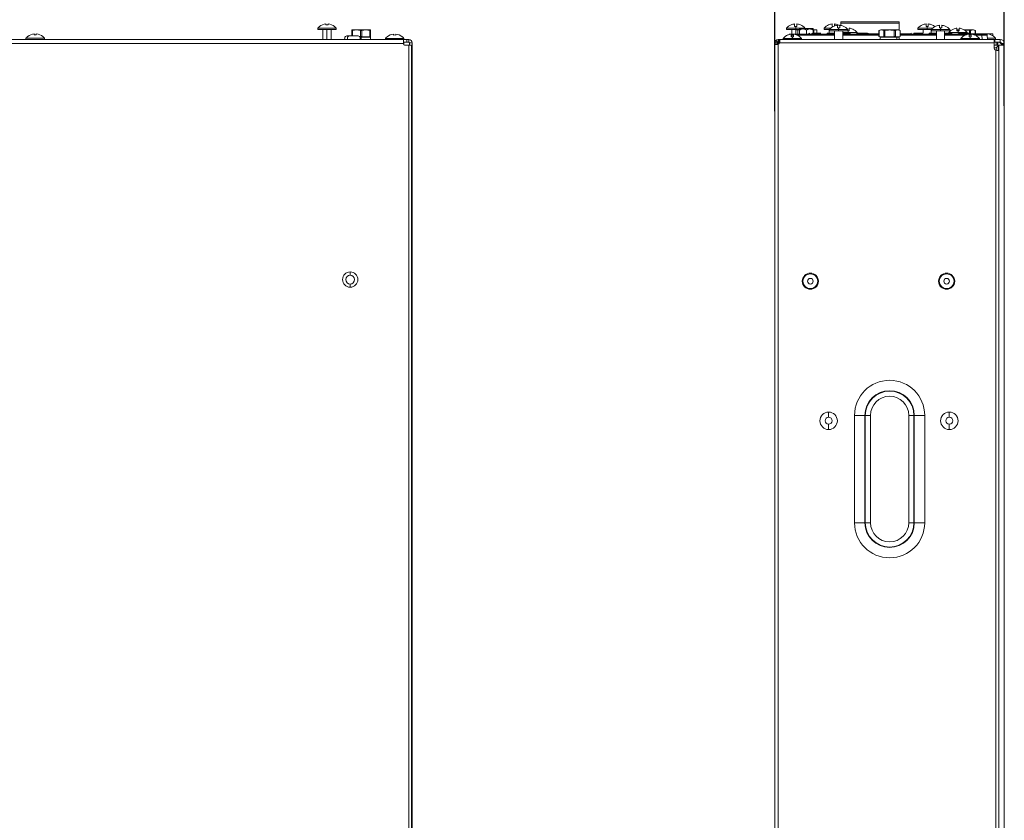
# Model space of a CAD drawing. Header units: millimetres. Extents: x 11 to 1665, y 44 to 957.
# Tile 11 of 69: x 371 to 739, y 353 to 652. Entities that reach past the tile are written whole.
import ezdxf

# ---------------------------------------------------------------- set-up
doc = ezdxf.new("R2010")
doc.units = ezdxf.units.MM
doc.header["$MEASUREMENT"] = 0
doc.layers.get('0').update_dxf_attribs({"lineweight": 25})
doc.styles.add('IPPON', font='isocpeui.ttf', dxfattribs={"height": 20})
doc.styles.get("Standard").update_dxf_attribs({"font": 'isocpeui.ttf'})
doc.dimstyles.new('ISO-25$0', dxfattribs={"dimtxt": 20, "dimasz": 20, "dimexe": 1.25, "dimexo": 0.625, "dimtad": 1, "dimtxsty": 'Standard', "dimcen": 2.5, "dimadec": 0, "dimazin": 0, "dimtfac": 1, "dimtmove": 0, "dimatfit": 3, "dimfxl": 1, "dimarcsym": 0})

# ---------------------------------------------------------------- blocks, each defined once
blk = doc.blocks.new('*D14')
at = {"color": 0, "lineweight": -2, "transparency": 16777216}
for p, q in [((653.01, 617.66), (653.01, 705.95)), ((673.01, 704.7), (718.51, 704.7)), ((738.51, 619.71), (738.51, 705.95))]:
    blk.add_line(p, q, dxfattribs=at)
at = {"color": 0, "transparency": 16777216}
for points in [[(673.01, 708.03), (673.01, 701.37), (653.01, 704.7)], [(718.51, 708.03), (718.51, 701.37), (738.51, 704.7)]]:
    blk.add_solid(points, dxfattribs=at)
at = {"layer": 'Defpoints', "color": 0, "transparency": 16777216}
for p in [(738.51, 704.7), (653.01, 617.04), (738.51, 619.08)]:
    blk.add_point(p, dxfattribs=at)
at = {"color": 0, "transparency": 16777216, "insert": (695.76, 717.33), "char_height": 20, "attachment_point": 5, "style": 'IPPON'}
blk.add_mtext('85,5', dxfattribs=at)

msp = doc.modelspace()

# ---------------------------------------------------------------- linework, layer by layer
at = {"color": 0, "linetype": 'Continuous', "lineweight": 0}
for p, q in [((485.636, 650.184), (485.636, 649.847)), ((486.436, 649.847), (486.436, 650.184)), ((376.886, 646.484), (376.886, 646.147)), ((377.686, 646.147), (377.686, 646.484)), ((482.586, 648.541), (482.586, 648.121)), ((489.486, 648.541), (482.586, 648.541)), ((489.486, 648.121), (482.586, 648.121)), ((483.19, 649.171), (483.218, 649.171)), ((484.536, 648.121), (484.536, 644.421)), ((486.036, 644.421), (486.036, 648.121)), ((487.536, 648.121), (487.536, 644.421)), ((488.854, 649.171), (488.882, 649.171)), ((489.486, 648.541), (489.486, 648.121)), ((495.286, 647.921), (495.286, 647.74)), ((495.286, 647.74), (495.286, 645.721)), ((502.036, 648.021), (495.536, 648.021)), ((495.536, 647.74), (495.536, 645.721)), ((498.536, 647.74), (498.536, 645.502)), ((499.036, 647.74), (499.036, 645.502)), ((502.036, 647.74), (502.036, 645.502)), ((502.286, 647.74), (502.286, 647.921)), ((502.286, 647.74), (502.286, 645.502)), ((510.886, 646.384), (510.886, 646.047)), ((511.686, 646.047), (511.686, 646.384)), ((82.986, 644.421), (514.586, 644.421)), ((82.986, 642.921), (514.586, 642.921)), ((373.836, 644.841), (373.836, 644.421)), ((380.736, 644.841), (373.836, 644.841)), ((374.44, 645.471), (374.468, 645.471)), ((380.104, 645.471), (380.132, 645.471)), ((380.736, 644.841), (380.736, 644.421)), ((492.62, 644.421), (492.633, 644.942)), ((494.433, 645.721), (493.433, 645.721)), ((493.62, 644.421), (493.633, 644.942)), ((497.639, 645.721), (494.433, 645.721)), ((498.38, 645.221), (498.786, 645.221)), ((498.452, 644.421), (498.438, 644.942)), ((498.786, 645.221), (498.786, 644.421)), ((502.286, 645.221), (498.786, 645.221)), ((502.286, 645.321), (502.286, 645.502)), ((502.286, 644.421), (502.286, 645.221)), ((507.836, 644.741), (507.836, 644.421)), ((514.736, 644.741), (507.836, 644.741)), ((508.44, 645.371), (508.468, 645.371)), ((514.104, 645.371), (514.132, 645.371)), ((514.586, 642.921), (514.586, 644.421)), ((515.786, 644.321), (514.586, 644.321)), ((515.786, 644.321), (514.586, 644.321)), ((514.586, 643.421), (514.736, 643.421)), ((514.586, 642.921), (514.586, 642.621)), ((514.736, 644.741), (514.736, 644.321)), ((516.331, 643.421), (514.736, 643.421)), ((514.736, 642.361), (514.736, 643.421)), ((516.586, 642.321), (514.886, 642.321)), ((516.586, 644.321), (515.786, 644.321)), ((515.786, 643.421), (515.786, 644.321)), ((516.586, 644.321), (515.786, 644.321)), ((515.786, 643.421), (515.786, 644.321)), ((516.586, 643.321), (516.331, 643.321)), ((516.586, 643.321), (516.331, 643.321)), ((516.586, 644.321), (516.586, 643.321)), ((516.586, 644.321), (516.586, 643.321)), ((517.586, 642.321), (516.586, 642.321)), ((516.586, 86.321), (516.586, 642.321)), ((516.736, 642.321), (516.736, 643.253)), ((516.786, 643.121), (516.786, 642.321)), ((517.786, 643.121), (516.786, 643.121)), ((516.786, 643.121), (516.786, 642.321)), ((517.786, 643.121), (516.786, 643.121)), ((517.586, 86.321), (517.586, 642.321)), ((517.786, 643.121), (517.786, 641.321)), ((517.786, 643.121), (517.786, 641.321)), ((517.786, 641.321), (517.586, 641.321)), ((517.786, 641.321), (517.586, 641.321)), ((517.786, 640.408), (517.586, 640.408)), ((517.786, 640.408), (517.586, 640.408)), ((517.786, 641.321), (517.786, 640.408)), ((517.786, 641.321), (517.786, 640.408)), ((517.786, 75.609), (517.786, 640.408)), ((517.786, 75.609), (517.786, 640.408)), ((494.686, 556.571), (494.686, 557.771)), ((494.686, 553.271), (494.686, 552.071))]:
    msp.add_line(p, q, dxfattribs=at)
at = {"color": 0, "linetype": 'Continuous', "lineweight": 0, "extrusion": (1, -4.93038e-32, -2.22045e-16)}
for p, q in [((659.038, 649.867), (659.038, 649.847)), ((660.363, 650.184), (660.363, 649.171)), ((661.163, 649.171), (661.163, 650.184)), ((662.488, 649.847), (662.488, 649.867)), ((673.038, 649.867), (673.038, 649.847)), ((674.363, 650.184), (674.363, 649.171)), ((675.163, 649.399), (675.163, 650.184)), ((676.363, 649.684), (676.363, 648.671)), ((676.488, 649.847), (676.488, 649.867)), ((677.163, 648.671), (677.163, 649.684)), ((677.563, 650.921), (699.363, 650.921)), ((677.563, 650.921), (677.563, 650.421)), ((699.363, 650.421), (677.563, 650.421)), ((677.563, 650.421), (677.563, 649.629)), ((699.363, 650.921), (699.363, 650.421)), ((699.363, 650.421), (699.363, 647.878)), ((708.038, 649.867), (708.038, 649.847)), ((709.363, 650.184), (709.363, 649.171)), ((710.163, 649.171), (710.163, 650.184)), ((711.488, 649.847), (711.488, 649.867)), ((714.363, 649.684), (714.363, 648.671)), ((715.163, 648.671), (715.163, 649.684)), ((657.313, 648.541), (660.763, 648.541)), ((657.313, 648.541), (657.313, 648.121)), ((657.313, 648.121), (660.763, 648.121)), ((657.788, 646.067), (657.788, 646.047)), ((659.851, 646.421), (658.263, 646.421)), ((658.263, 646.421), (658.263, 646.22)), ((659.113, 646.384), (659.113, 645.371)), ((659.263, 646.421), (659.263, 648.121)), ((659.913, 645.371), (659.913, 646.384)), ((660.363, 649.171), (660.763, 649.171)), ((660.763, 648.541), (660.763, 649.171)), ((660.763, 649.171), (661.163, 649.171)), ((660.763, 648.541), (660.763, 648.121)), ((664.213, 648.541), (660.763, 648.541)), ((662.221, 648.121), (660.763, 648.121)), ((661.609, 648.021), (660.783, 648.021)), ((660.783, 648.021), (660.783, 646.421)), ((661.238, 646.047), (661.238, 646.067)), ((661.349, 646.421), (661.349, 646.421)), ((661.35, 646.421), (661.35, 646.018)), ((661.35, 646.421), (675.263, 646.421)), ((661.609, 648.021), (662.221, 648.021)), ((661.609, 648.021), (661.609, 646.421)), ((662.333, 648.421), (662.221, 648.31)), ((662.221, 647.921), (662.221, 646.421)), ((662.333, 648.421), (667.133, 648.421)), ((663.008, 648.421), (663.008, 648.421)), ((664.213, 648.541), (664.213, 648.421)), ((664.733, 647.921), (664.733, 646.421)), ((666.458, 648.421), (666.458, 648.421)), ((666.972, 646.721), (670.075, 646.721)), ((667.133, 648.421), (667.244, 648.31)), ((667.244, 648.021), (667.509, 648.021)), ((667.244, 647.921), (667.244, 646.721)), ((667.509, 648.021), (667.509, 646.721)), ((668.683, 648.021), (667.509, 648.021)), ((668.683, 648.021), (668.683, 646.721)), ((669.62, 646.421), (669.62, 646.421)), ((671.313, 648.541), (673.771, 648.541)), ((671.313, 648.541), (671.313, 648.121)), ((671.313, 648.121), (673.377, 648.121)), ((672.52, 646.721), (672.52, 646.421)), ((672.52, 646.721), (675.263, 646.721)), ((673.263, 646.721), (673.263, 648.121)), ((673.313, 648.041), (676.763, 648.041)), ((673.313, 648.041), (673.313, 647.621)), ((673.313, 647.621), (676.763, 647.621)), ((674.363, 649.171), (674.637, 649.171)), ((675.038, 649.367), (675.038, 649.347)), ((675.263, 644.321), (675.263, 647.621)), ((676.363, 648.671), (676.763, 648.671)), ((676.763, 648.041), (676.763, 648.671)), ((676.763, 648.671), (677.163, 648.671)), ((676.763, 648.041), (676.763, 647.621)), ((680.213, 648.041), (676.763, 648.041)), ((680.213, 647.621), (676.763, 647.621)), ((678.263, 644.321), (678.263, 647.621)), ((678.263, 646.941), (680.263, 646.941)), ((678.263, 646.721), (681.006, 646.721)), ((678.263, 646.421), (691.799, 646.421)), ((678.488, 649.347), (678.488, 649.367)), ((679.863, 648.584), (679.863, 648.436)), ((679.863, 647.621), (679.863, 647.571)), ((679.863, 647.571), (680.263, 647.571)), ((680.213, 648.041), (680.213, 647.621)), ((680.263, 646.941), (680.263, 647.571)), ((680.263, 647.571), (680.663, 647.571)), ((680.263, 646.941), (680.263, 646.721)), ((683.713, 646.941), (680.263, 646.941)), ((680.663, 647.571), (680.663, 648.584)), ((681.988, 648.247), (681.988, 648.267)), ((683.451, 646.721), (686.554, 646.721)), ((683.713, 646.941), (683.713, 646.721)), ((686.554, 646.721), (687.566, 646.721)), ((687.966, 646.521), (691.799, 646.521)), ((691.799, 647.711), (691.799, 645.531)), ((691.866, 647.74), (691.866, 645.502)), ((695.763, 648.021), (692.513, 648.021)), ((693.598, 647.74), (693.598, 645.502)), ((694.031, 647.74), (694.031, 645.502)), ((695.763, 647.921), (695.763, 648.021)), ((699.013, 648.021), (695.763, 648.021)), ((697.495, 647.74), (697.495, 645.502)), ((697.928, 647.74), (697.928, 645.502)), ((699.66, 647.74), (699.66, 645.502)), ((699.727, 647.711), (699.727, 645.531)), ((699.727, 646.521), (703.56, 646.521)), ((699.727, 646.421), (713.263, 646.421)), ((704.972, 646.721), (708.075, 646.721)), ((706.313, 648.541), (709.763, 648.541)), ((706.313, 648.541), (706.313, 648.121)), ((706.313, 648.121), (709.763, 648.121)), ((707.62, 646.421), (707.62, 646.421)), ((708.263, 646.721), (708.263, 648.121)), ((709.363, 649.171), (709.763, 649.171)), ((709.763, 648.541), (709.763, 649.171)), ((709.763, 649.171), (710.163, 649.171)), ((709.763, 648.541), (709.763, 648.121)), ((711.771, 648.541), (709.763, 648.541)), ((711.377, 648.121), (709.763, 648.121)), ((710.52, 646.721), (710.52, 646.421)), ((710.52, 646.721), (713.263, 646.721)), ((711.263, 646.721), (711.263, 648.121)), ((711.313, 648.041), (714.763, 648.041)), ((711.313, 648.041), (711.313, 647.621)), ((711.313, 647.621), (714.763, 647.621)), ((713.038, 649.367), (713.038, 649.347)), ((713.263, 644.321), (713.263, 647.621)), ((714.363, 648.671), (714.763, 648.671)), ((714.763, 648.041), (714.763, 648.671)), ((714.763, 648.671), (715.163, 648.671)), ((714.763, 648.041), (714.763, 647.621)), ((718.213, 648.041), (714.763, 648.041)), ((718.213, 647.621), (714.763, 647.621)), ((716.263, 644.321), (716.263, 647.621)), ((716.263, 646.721), (719.006, 646.721)), ((716.263, 646.421), (730.176, 646.421)), ((716.488, 649.347), (716.488, 649.367)), ((717.813, 646.941), (721.263, 646.941)), ((717.813, 646.941), (717.813, 646.721)), ((718.213, 648.041), (718.213, 647.621)), ((719.538, 648.267), (719.538, 648.247)), ((720.863, 648.584), (720.863, 647.571)), ((721.663, 648.021), (720.863, 648.021)), ((720.863, 647.571), (721.263, 647.571)), ((721.263, 646.941), (721.263, 647.571)), ((721.263, 647.571), (721.663, 647.571)), ((721.263, 646.941), (721.263, 646.721)), ((724.713, 646.941), (721.263, 646.941)), ((721.451, 646.721), (724.554, 646.721)), ((721.598, 647.74), (721.598, 647.571)), ((721.663, 647.571), (721.663, 648.584)), ((722.988, 648.247), (722.988, 648.267)), ((723.763, 648.021), (723.476, 648.021)), ((723.763, 647.921), (723.763, 648.021)), ((727.013, 648.021), (723.763, 648.021)), ((724.038, 646.067), (724.038, 646.047)), ((724.554, 646.721), (725.566, 646.721)), ((724.713, 646.941), (724.713, 646.721)), ((725.363, 646.384), (725.363, 645.371)), ((725.495, 647.74), (725.495, 646.721)), ((725.928, 647.74), (725.928, 646.565)), ((726.263, 646.521), (725.966, 646.521)), ((726.163, 645.371), (726.163, 646.384)), ((726.263, 646.521), (731.263, 646.521)), ((726.263, 646.421), (726.263, 646.521)), ((727.488, 646.047), (727.488, 646.067)), ((727.66, 647.74), (727.66, 646.521)), ((727.727, 647.711), (727.727, 646.521)), ((730.176, 646.421), (730.176, 645.939)), ((734.263, 646.521), (731.263, 646.521)), ((731.263, 646.521), (731.263, 646.472)), ((731.383, 646.484), (731.383, 646.421)), ((732.183, 645.711), (732.183, 646.484)), ((733.508, 646.147), (733.508, 646.167)), ((734.263, 646.521), (734.263, 645.752)), ((653.013, 642.608), (653.013, 643.121)), ((653.013, 643.121), (653.695, 643.121)), ((653.013, 642.608), (653.013, 643.121)), ((653.013, 643.121), (653.695, 643.121)), ((653.013, 76.017), (653.013, 642.608)), ((653.013, 642.608), (653.695, 642.608)), ((653.013, 76.017), (653.013, 642.608)), ((653.013, 642.608), (653.695, 642.608)), ((653.353, 643.958), (654.07, 643.261)), ((653.353, 643.958), (654.07, 643.261)), ((653.695, 643.121), (654.013, 643.121)), ((653.695, 643.121), (654.013, 643.121)), ((653.695, 642.608), (654.013, 642.608)), ((653.695, 642.608), (654.013, 642.608)), ((654.013, 642.608), (654.013, 643.121)), ((654.013, 642.608), (654.013, 643.121)), ((654.213, 644.321), (654.306, 644.321)), ((654.213, 644.321), (654.213, 643.321)), ((654.213, 644.321), (654.306, 644.321)), ((654.213, 644.321), (654.213, 643.321)), ((654.213, 643.321), (654.306, 643.321)), ((654.213, 643.321), (654.306, 643.321)), ((654.213, 75.598), (654.213, 642.608)), ((654.213, 75.598), (654.213, 642.608)), ((654.306, 644.321), (654.659, 644.321)), ((654.306, 643.321), (654.306, 644.321)), ((654.306, 644.321), (654.659, 644.321)), ((654.306, 643.321), (654.306, 644.321)), ((654.659, 643.321), (654.306, 643.321)), ((654.659, 643.321), (654.306, 643.321)), ((654.806, 644.321), (654.659, 644.321)), ((654.659, 643.321), (654.659, 644.321)), ((654.806, 644.321), (654.659, 644.321)), ((654.659, 643.321), (654.659, 644.321)), ((654.756, 643.321), (654.659, 643.321)), ((654.756, 643.321), (654.659, 643.321)), ((654.722, 643.121), (734.72, 643.121)), ((654.722, 643.121), (734.72, 643.121)), ((654.806, 644.321), (734.72, 644.321)), ((654.806, 643.958), (654.806, 644.321)), ((654.806, 644.321), (734.72, 644.321)), ((654.806, 643.958), (654.806, 644.321)), ((656.063, 644.741), (659.513, 644.741)), ((656.063, 644.741), (656.063, 644.321)), ((659.113, 645.371), (659.513, 645.371)), ((659.351, 645.939), (659.331, 645.371)), ((659.513, 644.741), (659.513, 645.371)), ((659.513, 645.371), (659.913, 645.371)), ((659.513, 644.741), (659.513, 644.321)), ((662.963, 644.741), (659.513, 644.741)), ((661.512, 645.939), (675.263, 645.939)), ((662.963, 644.741), (662.963, 644.321)), ((678.263, 645.939), (691.799, 645.939)), ((692.197, 645.349), (692.233, 644.321)), ((698.444, 645.221), (692.263, 645.221)), ((692.263, 644.321), (692.263, 645.221)), ((695.763, 645.221), (695.763, 645.321)), ((698.444, 645.221), (699.013, 645.221)), ((698.444, 645.221), (698.444, 644.321)), ((699.013, 645.221), (699.263, 645.221)), ((699.263, 645.221), (699.263, 644.321)), ((699.293, 644.321), (699.329, 645.349)), ((699.727, 645.939), (713.263, 645.939)), ((716.263, 645.939), (723.764, 645.939)), ((722.313, 644.741), (725.763, 644.741)), ((722.313, 644.741), (722.313, 644.321)), ((725.363, 645.939), (726.163, 645.939)), ((725.363, 645.371), (725.763, 645.371)), ((725.763, 644.741), (725.763, 645.371)), ((725.763, 645.371), (726.163, 645.371)), ((725.763, 644.741), (725.763, 644.321)), ((729.213, 644.741), (725.763, 644.741)), ((727.762, 645.939), (730.176, 645.939)), ((729.213, 644.741), (729.213, 644.321)), ((730.176, 645.939), (730.233, 644.321)), ((732.175, 645.939), (732.231, 644.321)), ((735.233, 644.841), (732.213, 644.841)), ((732.228, 644.421), (734.013, 644.421)), ((734.013, 644.421), (735.013, 644.421)), ((734.013, 644.421), (734.013, 644.321)), ((734.72, 644.321), (734.72, 643.121)), ((734.72, 644.321), (734.72, 643.121)), ((735.513, 643.421), (734.72, 643.421)), ((734.72, 643.121), (734.72, 641.321)), ((734.72, 643.121), (734.72, 641.321)), ((737.013, 644.421), (735.013, 644.421)), ((735.013, 643.421), (735.013, 644.421)), ((735.233, 644.841), (735.233, 644.421)), ((735.513, 642.221), (735.513, 643.421)), ((735.513, 643.421), (737.013, 643.421)), ((736.013, 643.421), (736.013, 642.221)), ((736.113, 643.421), (736.113, 642.221)), ((736.513, 642.321), (738.513, 642.321)), ((736.513, 642.321), (736.513, 86.321)), ((737.013, 643.421), (737.013, 644.421)), ((737.513, 642.621), (737.513, 642.921)), ((738.513, 642.921), (737.513, 642.921)), ((737.513, 642.621), (738.513, 642.621)), ((737.513, 642.321), (737.513, 642.621)), ((738.513, 642.621), (738.513, 642.921)), ((738.513, 642.621), (738.513, 642.321)), ((738.513, 642.321), (738.513, 86.321)), ((734.72, 642.221), (735.513, 642.221)), ((735.763, 641.221), (734.725, 641.221)), ((735.313, 75.609), (735.313, 640.408)), ((735.313, 75.609), (735.313, 640.408)), ((736.013, 642.221), (735.513, 642.221)), ((735.763, 640.343), (735.763, 641.221)), ((736.113, 642.221), (736.013, 642.221)), ((736.161, 640.321), (736.511, 640.321)), ((736.161, 640.321), (736.511, 640.321)), ((736.513, 642.021), (736.313, 642.021)), ((736.313, 642.021), (736.313, 640.321)), ((736.513, 75.753), (736.513, 640.321)), ((736.513, 75.753), (736.513, 640.321)), ((673.013, 505.581), (673.013, 503.621)), ((673.013, 505.581), (673.013, 503.621)), ((682.694, 464.321), (682.694, 504.321)), ((686.557, 504.321), (682.694, 504.321)), ((682.694, 464.321), (682.694, 504.321)), ((686.557, 504.321), (682.694, 504.321)), ((686.557, 464.321), (686.557, 504.321)), ((686.557, 504.321), (686.705, 504.321)), ((686.557, 464.321), (686.557, 504.321)), ((686.557, 504.321), (686.705, 504.321)), ((686.705, 464.321), (686.705, 504.321)), ((688.637, 504.321), (686.705, 504.321)), ((686.705, 464.321), (686.705, 504.321)), ((688.637, 504.321), (686.705, 504.321)), ((688.637, 464.321), (688.637, 504.321)), ((688.637, 464.321), (688.637, 504.321)), ((702.889, 504.321), (704.82, 504.321)), ((702.889, 464.321), (702.889, 504.321)), ((702.889, 504.321), (704.82, 504.321)), ((702.889, 464.321), (702.889, 504.321)), ((704.969, 504.321), (704.82, 504.321)), ((704.82, 464.321), (704.82, 504.321)), ((704.969, 504.321), (704.82, 504.321)), ((704.82, 464.321), (704.82, 504.321)), ((704.969, 504.321), (708.832, 504.321)), ((704.969, 504.321), (704.969, 464.321)), ((704.969, 504.321), (708.832, 504.321)), ((704.969, 504.321), (704.969, 464.321)), ((708.832, 504.321), (708.832, 464.321)), ((708.832, 504.321), (708.832, 464.321)), ((718.013, 505.581), (718.013, 503.621)), ((718.013, 505.581), (718.013, 503.621)), ((673.013, 499.061), (673.013, 501.021)), ((673.013, 499.061), (673.013, 501.021)), ((718.013, 499.061), (718.013, 501.021)), ((718.013, 499.061), (718.013, 501.021)), ((686.557, 464.321), (682.694, 464.321)), ((686.557, 464.321), (682.694, 464.321)), ((686.557, 464.321), (686.705, 464.321)), ((686.557, 464.321), (686.705, 464.321)), ((686.705, 464.321), (688.637, 464.321)), ((686.705, 464.321), (688.637, 464.321)), ((704.82, 464.321), (702.889, 464.321)), ((704.82, 464.321), (702.889, 464.321)), ((704.969, 464.321), (704.82, 464.321)), ((704.969, 464.321), (704.82, 464.321)), ((704.969, 464.321), (708.832, 464.321)), ((704.969, 464.321), (708.832, 464.321))]:
    msp.add_line(p, q, dxfattribs=at)
at = {"color": 0, "linetype": 'Continuous', "lineweight": 0}
for centre, radius, start, end in [((486.036, 645.839), 4.364, 95.25891, 130.218), ((486.036, 645.839), 4.029, 84.30176, 95.69824), ((486.036, 645.839), 4.364, 49.782, 84.74109), ((660.763, 645.839), 4.364, 95.25891, 113.28275), ((660.763, 645.839), 4.364, 66.71725, 84.74109), ((674.763, 645.839), 4.364, 95.25891, 113.28275), ((676.763, 645.339), 4.364, 95.25891, 113.28275), ((674.763, 645.839), 4.364, 66.71725, 84.74109), ((676.763, 645.339), 4.364, 66.71725, 84.74109), ((709.763, 645.839), 4.364, 95.25891, 113.28275), ((709.763, 645.839), 4.364, 66.71725, 84.74109), ((714.763, 645.339), 4.364, 95.25891, 113.28275), ((714.763, 645.339), 4.364, 66.71725, 84.74109), ((377.286, 642.139), 4.364, 95.25891, 130.218), ((377.286, 642.139), 4.029, 84.30176, 95.69824), ((377.286, 642.139), 4.364, 49.782, 84.74109), ((486.036, 645.839), 4.382, 130.50001, 141.92814), ((486.036, 645.839), 4.382, 38.07186, 49.49999), ((498.786, 639.55), 9.073, 110.99028, 112.69119), ((498.786, 639.55), 9.073, 67.30881, 69.00972), ((511.286, 642.039), 4.364, 95.25891, 130.218), ((511.286, 642.039), 4.029, 84.30176, 95.69824), ((511.286, 642.039), 4.364, 49.782, 84.74109), ((659.513, 642.039), 4.364, 95.25891, 113.28275), ((659.513, 642.039), 4.364, 66.71725, 84.74109), ((680.263, 644.239), 4.364, 95.25891, 97.09347), ((680.263, 644.239), 4.364, 66.71725, 84.74109), ((687.566, 646.221), 0.5, 23.57682, 90.0003), ((695.763, 639.55), 8.371, 90, 101.94191), ((695.763, 639.55), 8.371, 78.05809, 90), ((721.263, 644.239), 4.364, 95.25891, 113.28275), ((721.263, 644.239), 4.364, 66.71725, 84.74109), ((723.763, 639.55), 8.371, 90, 90.83721), ((723.763, 639.55), 8.371, 78.05809, 90), ((725.763, 642.039), 4.364, 95.25891, 113.28275), ((725.566, 646.221), 0.5, 23.57682, 90.0003), ((725.763, 642.039), 4.364, 66.71725, 84.74109), ((731.783, 642.139), 4.364, 95.25891, 101.10377), ((731.783, 642.139), 4.364, 66.71725, 84.74109), ((377.286, 642.139), 4.382, 130.50001, 141.92814), ((377.286, 642.139), 4.382, 38.07186, 49.49999), ((493.433, 644.921), 0.8, 90, 178.5), ((494.433, 644.921), 0.8, 90, 178.5), ((497.639, 644.921), 0.8, 1.5, 90), ((498.786, 653.692), 9.073, 290.99028, 292.69119), ((511.286, 642.039), 4.382, 130.50001, 141.92814), ((511.286, 642.039), 4.382, 38.07186, 49.49999), ((514.886, 642.621), 0.3, 180, 270), ((516.586, 643.121), 1.2, 0, 90), ((516.586, 643.121), 1.2, 0, 90), ((516.586, 643.121), 0.2, 0, 90), ((516.586, 643.121), 0.2, 0, 90), ((654.213, 643.121), 1.2, 90, 135.78261), ((654.213, 643.121), 1.2, 90, 135.78261), ((654.213, 643.121), 0.2, 90, 135.78261), ((654.213, 643.121), 0.2, 90, 135.78261), ((695.763, 653.692), 8.371, 258.05809, 270), ((695.763, 653.692), 8.371, 270, 281.94191), ((736.113, 642.021), 1.4, 12.37363, 90), ((736.113, 642.021), 0.2, 0, 90), ((494.686, 554.921), 2.85, 90, 270), ((494.686, 554.921), 1.65, 90, 270), ((494.686, 554.921), 2.85, 270, 90), ((494.686, 554.921), 1.65, 270, 90), ((666.213, 554.321), 2.75, 90, 270), ((666.213, 554.321), 1.05, 90, 270), ((717.013, 554.321), 2.75, 90, 270), ((717.013, 554.321), 1.05, 90, 270), ((695.763, 504.321), 13.069, 0, 180), ((695.763, 504.321), 13.069, 0, 180), ((695.763, 504.321), 9.206, 0, 180), ((695.763, 504.321), 9.206, 0, 180), ((695.763, 504.321), 9.057, 0, 180), ((695.763, 504.321), 9.057, 0, 180), ((695.763, 504.321), 7.126, 0, 180), ((695.763, 504.321), 7.126, 0, 180), ((673.013, 502.321), 1.3, 90, 270), ((673.013, 502.321), 1.3, 90, 270), ((673.013, 502.321), 1.3, 270, 90), ((673.013, 502.321), 1.3, 270, 90), ((718.013, 502.321), 1.3, 90, 270), ((718.013, 502.321), 1.3, 90, 270), ((718.013, 502.321), 1.3, 270, 90), ((718.013, 502.321), 1.3, 270, 90), ((695.763, 464.321), 13.069, 180, 0), ((695.763, 464.321), 13.069, 180, 0), ((695.763, 464.321), 9.206, 180, 0), ((695.763, 464.321), 9.206, 180, 0)]:
    msp.add_arc(centre, radius, start, end, dxfattribs=at)
at = {"color": 0, "linetype": 'Continuous', "lineweight": 0, "extrusion": (-2.22045e-16, 1.09476e-47, -1)}
for centre, radius, start, end in [((-660.763, 645.839), 4.382, 38.07186, 66.82013), ((-660.763, 645.839), 4.382, 113.17987, 141.92814), ((-674.763, 645.839), 4.382, 38.07186, 66.82013), ((-674.763, 645.839), 4.382, 113.17987, 123.20552), ((-709.763, 645.839), 4.382, 38.07186, 66.82013), ((-709.763, 645.839), 4.382, 113.17987, 130.69178), ((-659.513, 642.039), 4.382, 38.07186, 66.82013), ((-659.513, 642.039), 4.382, 113.17987, 141.92814), ((-665.96, 646.221), 0.5, 23.57566, 89.99662), ((-676.763, 645.339), 4.382, 38.07186, 66.82013), ((-676.763, 645.339), 4.382, 113.17987, 141.92814), ((-680.263, 644.239), 4.382, 113.17987, 141.92814), ((-695.763, 639.55), 9.073, 64.09268, 69.00972), ((-695.763, 639.55), 9.073, 110.99028, 115.90732), ((-703.96, 646.221), 0.5, 23.57566, 89.99662), ((-714.763, 645.339), 4.382, 38.07186, 66.82013), ((-714.763, 645.339), 4.382, 113.17987, 141.92814), ((-721.263, 644.239), 4.382, 38.07186, 66.82013), ((-725.763, 642.039), 4.382, 38.07186, 66.82013), ((-721.263, 644.239), 4.382, 113.17987, 141.92814), ((-723.763, 639.55), 9.073, 110.99028, 115.90732), ((-725.763, 642.039), 4.382, 113.17987, 141.92814), ((-731.783, 642.139), 4.382, 113.17987, 141.92814), ((-655.413, 642.021), 1.4, 24.13236, 61.50251), ((-653.806, 643.521), 1, 203.57818, 245.97849), ((-653.806, 643.521), 1, 203.57818, 245.97849), ((-695.763, 653.692), 9.073, 290.99028, 295.90732), ((-695.763, 653.692), 9.073, 244.09268, 249.00972), ((-737.013, 642.921), 1.5, 90, 180), ((-737.013, 642.921), 0.5, 90, 180), ((-735.72, 641.321), 1, 294.02151, 0), ((-735.72, 641.321), 1, 294.02151, 0), ((-734.93, 642.421), 1.2, 189.59407, 270), ((-666.213, 554.321), 3, 270, 90), ((-666.213, 554.321), 3, 90, 270), ((-666.213, 554.321), 2.75, 90, 270), ((-666.213, 554.321), 1.05, 90, 270), ((-717.013, 554.321), 3, 270, 90), ((-717.013, 554.321), 3, 90, 270), ((-717.013, 554.321), 2.75, 90, 270), ((-717.013, 554.321), 1.05, 90, 270), ((-673.013, 502.321), 3.26, 270, 90), ((-673.013, 502.321), 3.26, 270, 90), ((-673.013, 502.321), 3.26, 90, 270), ((-673.013, 502.321), 3.26, 90, 270), ((-718.013, 502.321), 3.26, 270, 90), ((-718.013, 502.321), 3.26, 270, 90), ((-718.013, 502.321), 3.26, 90, 270), ((-718.013, 502.321), 3.26, 90, 270), ((-695.763, 464.321), 9.057, 180, 0), ((-695.763, 464.321), 9.057, 180, 0), ((-695.763, 464.321), 7.126, 180, 0), ((-695.763, 464.321), 7.126, 180, 0)]:
    msp.add_arc(centre, radius, start, end, dxfattribs=at)
at = {"color": 0, "linetype": 'Continuous', "lineweight": 0}
for centre, major_axis, ratio, start_param, end_param in [((497.036, 639.55), (0, 8.371), 0.8660254, -0.2084257, 0.2084257), ((500.536, 639.55), (0, 8.371), 0.8660254, -0.2084257, 0.2084257), ((661.349, 646.421), (-1.499, 0), 0.0000349, -1.5710279, -1.064906), ((662.647, 645.921), (0, 0.5), 0.0000121, 0, 0.0000685), ((666.986, 646.221), (0, 0.5), 0.7071068, 0.0000667, 0.0088528), ((683.447, 646.221), (0, 0.5), 0.7071068, -1.1593033, -0.0000005), ((686.554, 646.221), (0, 0.5), 0.7071068, -1.1593234, -0.0000652), ((692.732, 639.55), (0, 8.371), 0.5, -0.2084257, 0.2084257), ((698.794, 639.55), (0, 8.371), 0.5, -0.2084257, 0.2084257), ((700.647, 645.921), (0, 0.5), 0.0000121, 0, 0.0000685), ((704.986, 646.221), (0, 0.5), 0.7071068, 0.0000667, 0.0088528), ((720.732, 639.55), (0, 8.371), 0.5, -0.2084257, -0.0313263), ((721.447, 646.221), (0, 0.5), 0.7071068, -1.1593033, -0.0000005), ((724.554, 646.221), (0, 0.5), 0.7071068, -1.1593234, -0.0000652), ((726.794, 639.55), (0, 8.371), 0.5, -0.2084257, 0.2084257), ((730.177, 646.421), (-1.499, 0), 0.0000353, -2.0551516, -1.5705336), ((497.036, 653.692), (0, -8.371), 0.8660254, 0.1680369, 0.2084257), ((500.536, 653.692), (0, -8.371), 0.8660254, -0.2084257, 0.2084257), ((692.732, 653.692), (0, -8.371), 0.5, -0.2084257, 0.2084257), ((698.794, 653.692), (0, -8.371), 0.5, -0.2084257, 0.2084257), ((735.319, 640.187), (-1.194, -0.133), 0.0060786, 3.1409128, 3.1959015), ((735.319, 640.187), (-1.194, -0.133), 0.0060786, 3.1409128, 3.1959015)]:
    msp.add_ellipse(centre, major_axis=major_axis, ratio=ratio, start_param=start_param, end_param=end_param, dxfattribs=at)
at = {"color": 0, "linetype": 'Continuous', "lineweight": 0, "extrusion": (-2.22045e-16, -8.75812e-47, -1)}
for centre in [(666.972, 646.221), (704.972, 646.221)]:
    msp.add_ellipse(centre, major_axis=(0, 0.5), ratio=0.7071068, start_param=-1.1593033, end_param=0, dxfattribs=at)
at = {"color": 0, "linetype": 'Continuous', "lineweight": 0, "extrusion": (-2.22045e-16, 5.38099e-43, -1)}
for centre in [(670.078, 646.221), (708.078, 646.221)]:
    msp.add_ellipse(centre, major_axis=(0, 0.5), ratio=0.7071068, start_param=-1.1593234, end_param=-0.0000591, dxfattribs=at)
at = {"color": 0, "linetype": 'Continuous', "lineweight": 0, "extrusion": (-2.22045e-16, 0, -1)}
for centre in [(672.541, 646.221), (710.541, 646.221)]:
    msp.add_ellipse(centre, major_axis=(0, 0.5), ratio=0, start_param=-0.0000014, end_param=0.0087847, dxfattribs=at)
at = {"color": 0, "linetype": 'Continuous', "lineweight": 0, "extrusion": (-2.22045e-16, 4.48416e-44, -1)}
for centre, start_param, end_param in [((681.006, 646.221), -1.1592976, -0.0000422), ((719.006, 646.221), -1.1593242, -0.0000687)]:
    msp.add_ellipse(centre, major_axis=(0, 0.5), ratio=0, start_param=start_param, end_param=end_param, dxfattribs=at)
at = {"color": 0, "linetype": 'Continuous', "lineweight": 0}
for points, knots in [([(495.286, 647.74), (495.286, 647.73), (495.292, 647.723), (495.321, 647.711), (495.35, 647.709), (495.431, 647.717), (495.483, 647.727), (495.536, 647.74)], [-0.050863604, -0.050863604, -0.050863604, -0.050863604, -0.037599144, -0.037599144, -0.018799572, -0.018799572, 0, 0, 0, 0]), ([(498.536, 647.74), (498.575, 647.73), (498.618, 647.723), (498.721, 647.711), (498.788, 647.709), (498.919, 647.717), (498.983, 647.727), (499.036, 647.74)], [-0.050863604, -0.050863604, -0.050863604, -0.050863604, -0.037599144, -0.037599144, -0.018799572, -0.018799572, 0, 0, 0, 0]), ([(502.036, 647.74), (502.075, 647.73), (502.111, 647.723), (502.186, 647.711), (502.224, 647.709), (502.274, 647.717), (502.286, 647.727), (502.286, 647.74)], [-0.050863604, -0.050863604, -0.050863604, -0.050863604, -0.037599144, -0.037599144, -0.018799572, -0.018799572, 0, 0, 0, 0]), ([(659.351, 645.939), (659.353, 645.993), (659.364, 646.047), (659.401, 646.147), (659.429, 646.194), (659.495, 646.277), (659.536, 646.313), (659.625, 646.371), (659.675, 646.392), (659.752, 646.412), (659.778, 646.417), (659.811, 646.42), (659.818, 646.42), (659.829, 646.421), (659.834, 646.421), (659.84, 646.421), (659.841, 646.421), (659.843, 646.421), (659.843, 646.421), (659.844, 646.421), (659.845, 646.421), (659.846, 646.421), (659.846, 646.421), (659.848, 646.421), (659.849, 646.421), (659.849, 646.421), (659.849, 646.421), (659.85, 646.421), (659.85, 646.421), (659.852, 646.421), (659.853, 646.421), (659.861, 646.421), (659.872, 646.421), (659.924, 646.421), (659.988, 646.421), (660.157, 646.421), (660.263, 646.421), (660.459, 646.421), (660.539, 646.421), (660.623, 646.421)], [0, 0, 0, 0, 0.1621449, 0.1621449, 0.3213607, 0.3213607, 0.4806817, 0.4806817, 0.6399989, 0.6399989, 0.7188846, 0.7188846, 0.7386788, 0.7386788, 0.7535392, 0.7535392, 0.7567853, 0.7567853, 0.7587925, 0.7587925, 0.7608084, 0.7608084, 0.7628263, 0.7628263, 0.7711039, 0.7711039, 0.7791099, 0.7791099, 0.8031136, 0.8031136, 0.8751234, 0.8751234, 1.0916695, 1.0916695, 1.5816882, 1.5816882, 2.0591071, 2.0591071, 2.3475838, 2.3475838, 2.3475838, 2.3475838]), ([(659.351, 645.939), (659.353, 645.993), (659.364, 646.047), (659.401, 646.147), (659.429, 646.194), (659.495, 646.277), (659.536, 646.313), (659.625, 646.371), (659.675, 646.392), (659.752, 646.412), (659.778, 646.417), (659.811, 646.42), (659.818, 646.42), (659.829, 646.421), (659.834, 646.421), (659.84, 646.421), (659.841, 646.421), (659.843, 646.421), (659.843, 646.421), (659.844, 646.421), (659.845, 646.421), (659.846, 646.421), (659.846, 646.421), (659.848, 646.421), (659.848, 646.421), (659.849, 646.421), (659.849, 646.421), (659.85, 646.421), (659.85, 646.421), (659.852, 646.421), (659.853, 646.421), (659.861, 646.421), (659.872, 646.421), (659.924, 646.421), (659.988, 646.421), (660.157, 646.421), (660.264, 646.421), (660.458, 646.421), (660.538, 646.421), (660.621, 646.421)], [0, 0, 0, 0, 0.1621449, 0.1621449, 0.3213607, 0.3213607, 0.4806817, 0.4806817, 0.6399989, 0.6399989, 0.7188846, 0.7188846, 0.7386752, 0.7386752, 0.7535335, 0.7535335, 0.7567457, 0.7567457, 0.7587528, 0.7587528, 0.7607685, 0.7607685, 0.7627862, 0.7627862, 0.771065, 0.771065, 0.7790712, 0.7790712, 0.803075, 0.803075, 0.8750847, 0.8750847, 1.0916305, 1.0916305, 1.5817272, 1.5817272, 2.0591475, 2.0591475, 2.3454856, 2.3454856, 2.3454856, 2.3454856]), ([(691.799, 647.711), (691.799, 647.711), (691.8, 647.712), (691.812, 647.717), (691.835, 647.727), (691.866, 647.74)], [-0.025269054, -0.025269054, -0.025269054, -0.025269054, -0.018799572, -0.018799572, 0, 0, 0, 0]), ([(693.598, 647.74), (693.621, 647.73), (693.649, 647.723), (693.725, 647.711), (693.781, 647.709), (693.903, 647.717), (693.97, 647.727), (694.031, 647.74)], [-0.050863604, -0.050863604, -0.050863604, -0.050863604, -0.037599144, -0.037599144, -0.018799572, -0.018799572, 0, 0, 0, 0]), ([(697.495, 647.74), (697.541, 647.73), (697.586, 647.723), (697.688, 647.711), (697.749, 647.709), (697.854, 647.717), (697.897, 647.727), (697.928, 647.74)], [-0.050863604, -0.050863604, -0.050863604, -0.050863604, -0.037599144, -0.037599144, -0.018799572, -0.018799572, 0, 0, 0, 0]), ([(699.66, 647.74), (699.683, 647.73), (699.7, 647.723), (699.721, 647.714), (699.727, 647.711), (699.727, 647.711)], [-0.050863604, -0.050863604, -0.050863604, -0.050863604, -0.037599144, -0.037599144, -0.025269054, -0.025269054, -0.025269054, -0.025269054]), ([(725.495, 647.74), (725.541, 647.73), (725.586, 647.723), (725.688, 647.711), (725.749, 647.709), (725.854, 647.717), (725.897, 647.727), (725.928, 647.74)], [-0.050863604, -0.050863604, -0.050863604, -0.050863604, -0.037599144, -0.037599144, -0.018799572, -0.018799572, 0, 0, 0, 0]), ([(727.66, 647.74), (727.683, 647.73), (727.7, 647.723), (727.721, 647.714), (727.727, 647.711), (727.727, 647.711)], [-0.050863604, -0.050863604, -0.050863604, -0.050863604, -0.037599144, -0.037599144, -0.025269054, -0.025269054, -0.025269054, -0.025269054]), ([(730.874, 646.421), (731.018, 646.421), (731.15, 646.421), (731.372, 646.421), (731.464, 646.421), (731.6, 646.421), (731.645, 646.421), (731.669, 646.421), (731.672, 646.421), (731.675, 646.421), (731.675, 646.421), (731.677, 646.421), (731.677, 646.421), (731.678, 646.421), (731.678, 646.421), (731.679, 646.421), (731.68, 646.421), (731.681, 646.421), (731.682, 646.421), (731.685, 646.421), (731.687, 646.421), (731.697, 646.421), (731.705, 646.42), (731.726, 646.419), (731.739, 646.417), (731.791, 646.409), (731.83, 646.398), (731.916, 646.362), (731.963, 646.334), (732.043, 646.264), (732.078, 646.222), (732.132, 646.13), (732.152, 646.08), (732.17, 645.999), (732.174, 645.969), (732.175, 645.939)], [0, 0, 0, 0, 0.4860413, 0.4860413, 0.9633091, 0.9633091, 1.44093, 1.44093, 1.5591628, 1.5591628, 1.6034683, 1.6034683, 1.6113696, 1.6113696, 1.6143756, 1.6143756, 1.6174102, 1.6174102, 1.6204686, 1.6204686, 1.626571, 1.626571, 1.6506686, 1.6506686, 1.6902254, 1.6902254, 1.8096524, 1.8096524, 1.9701544, 1.9701544, 2.1294291, 2.1294291, 2.288748, 2.288748, 2.3788028, 2.3788028, 2.3788028, 2.3788028]), ([(730.931, 646.421), (731.071, 646.421), (731.199, 646.421), (731.411, 646.421), (731.497, 646.421), (731.62, 646.421), (731.658, 646.421), (731.673, 646.421), (731.674, 646.421), (731.675, 646.421), (731.675, 646.421), (731.678, 646.421), (731.678, 646.421), (731.68, 646.421), (731.68, 646.421), (731.682, 646.421), (731.683, 646.421), (731.688, 646.421), (731.692, 646.421), (731.704, 646.42), (731.712, 646.42), (731.744, 646.417), (731.768, 646.413), (731.843, 646.395), (731.894, 646.374), (731.984, 646.318), (732.025, 646.282), (732.093, 646.201), (732.121, 646.154), (732.161, 646.052), (732.173, 645.995), (732.175, 645.939)], [0, 0, 0, 0, 0.4860423, 0.4860423, 0.9633122, 0.9633122, 1.4409391, 1.4409391, 1.5002332, 1.5002332, 1.5447008, 1.5447008, 1.5507891, 1.5507891, 1.5538437, 1.5538437, 1.5568847, 1.5568847, 1.5691095, 1.5691095, 1.5931099, 1.5931099, 1.6652417, 1.6652417, 1.82543, 1.82543, 1.9847114, 1.9847114, 2.14403, 2.14403, 2.3134728, 2.3134728, 2.3134728, 2.3134728]), ([(499.036, 645.502), (498.983, 645.515), (498.919, 645.525), (498.788, 645.533), (498.721, 645.531), (498.618, 645.519), (498.575, 645.512), (498.536, 645.502)], [0, 0, 0, 0, 0.018799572, 0.018799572, 0.037599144, 0.037599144, 0.050863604, 0.050863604, 0.050863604, 0.050863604]), ([(502.286, 645.502), (502.286, 645.515), (502.274, 645.525), (502.224, 645.533), (502.186, 645.531), (502.111, 645.519), (502.075, 645.512), (502.036, 645.502)], [0, 0, 0, 0, 0.018799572, 0.018799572, 0.037599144, 0.037599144, 0.050863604, 0.050863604, 0.050863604, 0.050863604]), ([(516.736, 642.522), (516.743, 642.523), (516.75, 642.525), (516.765, 642.534), (516.772, 642.542), (516.782, 642.565), (516.786, 642.583), (516.786, 642.608)], [0.025303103, 0.025303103, 0.025303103, 0.025303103, 0.029912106, 0.029912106, 0.037429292, 0.037429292, 0.047172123, 0.047172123, 0.047172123, 0.047172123]), ([(516.736, 642.522), (516.743, 642.523), (516.75, 642.525), (516.765, 642.534), (516.772, 642.542), (516.782, 642.565), (516.786, 642.583), (516.786, 642.608)], [0.025303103, 0.025303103, 0.025303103, 0.025303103, 0.029912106, 0.029912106, 0.037429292, 0.037429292, 0.047172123, 0.047172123, 0.047172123, 0.047172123]), ([(516.736, 642.581), (516.743, 642.58), (516.75, 642.579), (516.766, 642.577), (516.775, 642.575), (516.783, 642.574)], [0.0152766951, 0.0152766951, 0.0152766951, 0.0152766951, 0.0175141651, 0.0175141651, 0.020109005, 0.020109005, 0.020109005, 0.020109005]), ([(516.736, 642.581), (516.743, 642.58), (516.75, 642.579), (516.766, 642.577), (516.775, 642.575), (516.783, 642.574)], [0.0152766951, 0.0152766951, 0.0152766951, 0.0152766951, 0.017514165, 0.017514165, 0.020109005, 0.020109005, 0.020109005, 0.020109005]), ([(653.013, 643.121), (653.013, 643.197), (653.02, 643.272), (653.049, 643.424), (653.071, 643.5), (653.13, 643.644), (653.166, 643.712), (653.25, 643.841), (653.299, 643.902), (653.353, 643.958)], [0.000001, 0.000001, 0.000001, 0.000001, 0.023083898, 0.023083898, 0.046765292, 0.046765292, 0.069883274, 0.069883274, 0.09319391, 0.09319391, 0.09319391, 0.09319391]), ([(654.213, 642.608), (654.156, 642.597), (654.098, 642.587), (653.983, 642.569), (653.925, 642.561), (653.752, 642.54), (653.641, 642.531), (653.477, 642.523), (653.418, 642.521), (653.311, 642.521), (653.262, 642.523), (653.151, 642.531), (653.099, 642.54), (653.047, 642.561), (653.034, 642.569), (653.017, 642.587), (653.013, 642.597), (653.013, 642.608)], [0.000001, 0.000001, 0.000001, 0.000001, 0.01751417, 0.01751417, 0.03541658, 0.03541658, 0.07211945, 0.07211945, 0.09491929, 0.09491929, 0.11771913, 0.11771913, 0.15442201, 0.15442201, 0.17232442, 0.17232442, 0.18983758, 0.18983758, 0.18983758, 0.18983758]), ([(654.213, 642.608), (654.156, 642.597), (654.098, 642.587), (653.983, 642.569), (653.925, 642.561), (653.752, 642.54), (653.641, 642.531), (653.477, 642.523), (653.418, 642.521), (653.311, 642.521), (653.262, 642.523), (653.151, 642.531), (653.099, 642.54), (653.047, 642.561), (653.034, 642.569), (653.017, 642.587), (653.013, 642.597), (653.013, 642.608)], [0.000001, 0.000001, 0.000001, 0.000001, 0.01751417, 0.01751417, 0.03541658, 0.03541658, 0.07211945, 0.07211945, 0.09491929, 0.09491929, 0.11771913, 0.11771913, 0.15442201, 0.15442201, 0.17232442, 0.17232442, 0.18983758, 0.18983758, 0.18983758, 0.18983758]), ([(653.168, 643.711), (653.168, 643.711), (653.168, 643.711), (653.168, 643.711), (653.194, 643.756), (653.222, 643.8), (653.253, 643.841), (653.253, 643.841), (653.253, 643.841), (653.253, 643.841)], [0.66666449, 0.66666449, 0.66666449, 0.66666449, 0.66666667, 0.66666667, 0.66666667, 0.83333333, 0.83333333, 0.83333333, 0.83333534, 0.83333534, 0.83333534, 0.83333534]), ([(654.013, 643.121), (654.013, 643.133), (654.014, 643.146), (654.019, 643.171), (654.023, 643.184), (654.033, 643.208), (654.038, 643.22), (654.053, 643.241), (654.061, 643.251), (654.07, 643.261)], [0.000001, 0.000001, 0.000001, 0.000001, 0.005341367, 0.005341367, 0.010130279, 0.010130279, 0.014254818, 0.014254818, 0.018175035, 0.018175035, 0.018175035, 0.018175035]), ([(654.013, 643.121), (654.013, 643.133), (654.014, 643.146), (654.019, 643.171), (654.023, 643.184), (654.033, 643.208), (654.038, 643.22), (654.053, 643.241), (654.061, 643.251), (654.07, 643.261)], [0.000001, 0.000001, 0.000001, 0.000001, 0.005341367, 0.005341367, 0.010130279, 0.010130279, 0.014254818, 0.014254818, 0.018175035, 0.018175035, 0.018175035, 0.018175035]), ([(654.806, 643.958), (654.806, 643.902), (654.804, 643.841), (654.797, 643.712), (654.792, 643.644), (654.779, 643.5), (654.77, 643.424), (654.749, 643.272), (654.737, 643.197), (654.722, 643.121)], [0.000001, 0.000001, 0.000001, 0.000001, 0.023313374, 0.023313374, 0.046433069, 0.046433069, 0.070116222, 0.070116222, 0.093200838, 0.093200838, 0.093200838, 0.093200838]), ([(654.806, 643.958), (654.806, 643.921), (654.805, 643.882), (654.804, 643.841), (654.802, 643.8), (654.8, 643.756), (654.797, 643.711), (654.794, 643.666), (654.79, 643.62), (654.786, 643.572), (654.781, 643.525), (654.776, 643.476), (654.77, 643.426), (654.763, 643.376), (654.756, 643.325), (654.749, 643.274), (654.741, 643.223), (654.732, 643.172), (654.722, 643.121)], [0, 0, 0, 0, 0.1666667, 0.1666667, 0.1666667, 0.3333333, 0.3333333, 0.3333333, 0.5, 0.5, 0.5, 0.6666667, 0.6666667, 0.6666667, 0.8333333, 0.8333333, 0.8333333, 1, 1, 1, 1]), ([(659.351, 645.939), (659.351, 645.94), (659.374, 645.941), (659.419, 645.942), (659.464, 645.944), (659.531, 645.944), (659.618, 645.945), (659.7, 645.945), (659.799, 645.946), (659.913, 645.946)], [0.00000648, 0.00000648, 0.00000648, 0.00000648, 0.33333333, 0.33333333, 0.33333333, 0.66666667, 0.66666667, 0.66666667, 0.97870256, 0.97870256, 0.97870256, 0.97870256]), ([(691.866, 645.502), (691.835, 645.515), (691.812, 645.525), (691.8, 645.53), (691.799, 645.531), (691.799, 645.531)], [0, 0, 0, 0, 0.018799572, 0.018799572, 0.025269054, 0.025269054, 0.025269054, 0.025269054]), ([(694.031, 645.502), (693.97, 645.515), (693.903, 645.525), (693.781, 645.533), (693.725, 645.531), (693.649, 645.519), (693.621, 645.512), (693.598, 645.502)], [0, 0, 0, 0, 0.018799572, 0.018799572, 0.037599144, 0.037599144, 0.050863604, 0.050863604, 0.050863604, 0.050863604]), ([(697.928, 645.502), (697.897, 645.515), (697.854, 645.525), (697.749, 645.533), (697.688, 645.531), (697.586, 645.519), (697.541, 645.512), (697.495, 645.502)], [0, 0, 0, 0, 0.018799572, 0.018799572, 0.037599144, 0.037599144, 0.050863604, 0.050863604, 0.050863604, 0.050863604]), ([(699.727, 645.531), (699.727, 645.531), (699.721, 645.528), (699.7, 645.519), (699.683, 645.512), (699.66, 645.502)], [0.025269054, 0.025269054, 0.025269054, 0.025269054, 0.037599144, 0.037599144, 0.050863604, 0.050863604, 0.050863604, 0.050863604]), ([(730.176, 645.939), (730.35, 645.94), (730.525, 645.941), (730.693, 645.942), (730.861, 645.944), (731.024, 645.944), (731.175, 645.945), (731.326, 645.945), (731.466, 645.946), (731.589, 645.946)], [0.00000856, 0.00000856, 0.00000856, 0.00000856, 0.33333333, 0.33333333, 0.33333333, 0.66666667, 0.66666667, 0.66666667, 1, 1, 1, 1]), ([(731.589, 645.946), (731.713, 645.946), (731.82, 645.945), (731.907, 645.945), (731.995, 645.944), (732.062, 645.944), (732.107, 645.942), (732.152, 645.941), (732.175, 645.94), (732.175, 645.939)], [0, 0, 0, 0, 0.33333333, 0.33333333, 0.33333333, 0.66666667, 0.66666667, 0.66666667, 0.9999929, 0.9999929, 0.9999929, 0.9999929]), ([(517.786, 640.408), (517.786, 640.393), (517.778, 640.38), (517.748, 640.358), (517.725, 640.349), (517.665, 640.335), (517.629, 640.33), (517.586, 640.326)], [0.000001, 0.000001, 0.000001, 0.000001, 0.023489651, 0.023489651, 0.047610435, 0.047610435, 0.070873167, 0.070873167, 0.070873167, 0.070873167]), ([(736.161, 640.321), (736.106, 640.321), (736.044, 640.323), (735.913, 640.33), (735.844, 640.335), (735.698, 640.349), (735.621, 640.358), (735.467, 640.38), (735.39, 640.393), (735.313, 640.408)], [0.000001, 0.000001, 0.000001, 0.000001, 0.023732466, 0.023732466, 0.047260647, 0.047260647, 0.071383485, 0.071383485, 0.094874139, 0.094874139, 0.094874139, 0.094874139]), ([(736.161, 640.321), (736.125, 640.321), (736.085, 640.322), (736.044, 640.323), (736.002, 640.325), (735.958, 640.327), (735.913, 640.33), (735.867, 640.333), (735.82, 640.337), (735.772, 640.342), (735.724, 640.347), (735.674, 640.352), (735.623, 640.359), (735.573, 640.365), (735.521, 640.372), (735.469, 640.38), (735.417, 640.389), (735.365, 640.398), (735.313, 640.408)], [0, 0, 0, 0, 0.1666667, 0.1666667, 0.1666667, 0.3333333, 0.3333333, 0.3333333, 0.5, 0.5, 0.5, 0.6666667, 0.6666667, 0.6666667, 0.8333333, 0.8333333, 0.8333333, 1, 1, 1, 1])]:
    msp.add_open_spline(points, degree=3, knots=knots, dxfattribs=at)
for points, weights in [([(662.221, 647.921), (662.221, 648.31), (662.221, 648.31)], [1.81096695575, 1.95104573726, 1.95104573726]), ([(664.733, 647.921), (663.477, 648.646), (662.221, 647.921)], [1.87314478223, 2.1629212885, 1.87314478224]), ([(667.244, 647.921), (665.989, 648.646), (664.733, 647.921)], [1.87314478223, 2.1629212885, 1.87314478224]), ([(667.244, 648.31), (667.244, 648.31), (667.244, 647.921)], [1.95104573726, 1.95104573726, 1.81096695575])]:
    msp.add_rational_spline(points, weights, degree=2, dxfattribs=at)
for points in [[(721.598, 647.74), (721.617, 647.732), (721.639, 647.726), (721.663, 647.721)], [(653.023, 643.274), (653.029, 643.325), (653.039, 643.376), (653.052, 643.426)], [(654.016, 642.574), (654.014, 642.584), (654.013, 642.595), (654.013, 642.608)], [(654.016, 642.574), (654.014, 642.584), (654.013, 642.595), (654.013, 642.608)], [(517.625, 640.33), (517.613, 640.329), (517.6, 640.328), (517.586, 640.326)], [(517.776, 640.38), (517.769, 640.372), (517.759, 640.365), (517.745, 640.359)]]:
    msp.add_open_spline(points, degree=3, dxfattribs=at)

# ---------------------------------------------------------------- dimensions: what is measured, and where the dimension line sits
dim = msp.add_linear_dim(base=(738.513, 704.7), p1=(653.013, 617.038), p2=(738.513, 619.084), dimstyle='ISO-25$0', override={"dimtxsty": 'IPPON'})
dim.commit()
dim.dimension.update_dxf_attribs({"geometry": '*D14', "text_midpoint": (695.763, 717.325)})

doc.saveas('drawing.dxf')
